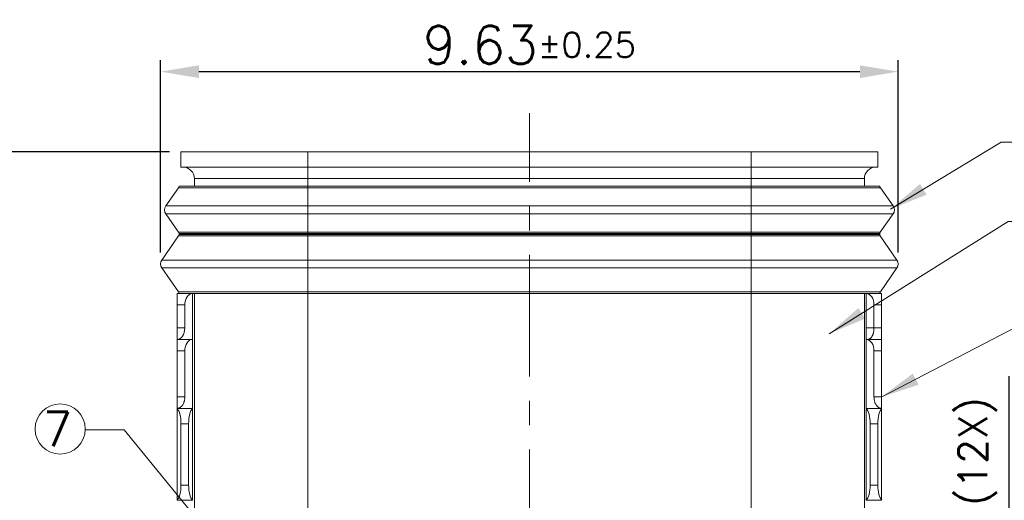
# Model space of a CAD drawing. Header units: millimetres. Extents: x 1290 to 1596, y 426 to 892.
# Tile 4 of 41: x 1297 to 1310, y 451 to 457. Entities that reach past the tile are written whole.
import ezdxf

# ---------------------------------------------------------------- set-up
doc = ezdxf.new("R2010")
doc.units = ezdxf.units.MM
doc.linetypes.add('CENTER', pattern=[50.8, 31.75, -6.35, 6.35, -6.35])
for name, color, linetype, lineweight in [('CENTER 中心线', 1, 'CENTER', 9), ('COM 模型', 7, 'Continuous', 20), ('DIM 标注', 3, 'Continuous', 9), ('NOTE 注解', 3, 'Continuous', 9)]:
    doc.layers.add(name, color=color, linetype=linetype, lineweight=lineweight)
doc.styles.add('ROMANS', font='romans.shx')
doc.dimstyles.new('DIM', dxfattribs={"dimscale": 0.25, "dimtxt": 2, "dimasz": 2, "dimexe": 0.6, "dimexo": 0.6, "dimgap": 0.3, "dimtad": 1, "dimzin": 1, "dimdsep": 46, "dimtxsty": 'ROMANS', "dimcen": 1, "dimclrd": 3, "dimclre": 3, "dimclrt": 3, "dimadec": 0, "dimazin": 0, "dimtp": 0.001, "dimtm": 0.001, "dimtfac": 0.65, "dimtmove": 0, "dimatfit": 3, "dimfxl": 0.5, "dimtolj": 1, "dimarcsym": 0})
doc.dimstyles.new('DX0.25', dxfattribs={"dimscale": 0.25, "dimtxt": 2, "dimasz": 2, "dimexe": 1, "dimexo": 0.65, "dimtad": 1, "dimzin": 1, "dimdsep": 46, "dimtxsty": 'ROMANS', "dimcen": 0.5, "dimclrd": 3, "dimclre": 3, "dimclrt": 3, "dimadec": 1, "dimazin": 0, "dimtfac": 1, "dimtmove": 0, "dimatfit": 3, "dimfxl": 0.5, "dimlwd": -1, "dimlwe": -1, "dimarcsym": 0})

# ---------------------------------------------------------------- blocks, each defined once
blk = doc.blocks.new('*D124')
at = {"layer": 'Defpoints', "color": 0, "transparency": 16777216}
for p in [(1299.316, 455.375), (1293.964, 446.976), (1299.964, 446.976)]:
    blk.add_point(p, dxfattribs=at)
at = {"layer": 'DIM 标注', "color": 3, "lineweight": -2, "transparency": 16777216}
for p, q in [((1299.166, 455.375), (1293.814, 455.375)), ((1293.964, 454.875), (1293.964, 447.476)), ((1299.814, 446.976), (1293.814, 446.976))]:
    blk.add_line(p, q, dxfattribs=at)
at = {"layer": 'DIM 标注', "color": 3, "transparency": 16777216}
for points in [[(1293.88, 454.875), (1294.047, 454.875), (1293.964, 455.375)], [(1293.88, 447.476), (1294.047, 447.476), (1293.964, 446.976)]]:
    blk.add_solid(points, dxfattribs=at)
at = {"layer": 'DIM 标注', "color": 3, "transparency": 16777216, "insert": (1293.551, 451.659), "char_height": 0.5, "attachment_point": 5, "rotation": 90, "style": 'ROMANS'}
blk.add_mtext('\\A1;8.40{\\H0.325;±0.25}{\\Fromans,chineset|c134;\\H0.75x;(2X)}', dxfattribs=at)
blk = doc.blocks.new('*D125')
at = {"layer": 'Defpoints', "color": 0, "transparency": 16777216}
for p in [(1295.526, 448.325), (1301.335, 448.325), (1299.964, 446.976)]:
    blk.add_point(p, dxfattribs=at)
at = {"layer": 'DIM 标注', "color": 3, "lineweight": -2, "transparency": 16777216}
for p, q in [((1295.526, 448.325), (1295.526, 453.128)), ((1301.185, 448.325), (1295.376, 448.325)), ((1295.526, 447.476), (1295.526, 447.825)), ((1299.814, 446.976), (1295.376, 446.976))]:
    blk.add_line(p, q, dxfattribs=at)
at = {"layer": 'DIM 标注', "color": 3, "transparency": 16777216}
for points in [[(1295.443, 447.825), (1295.61, 447.825), (1295.526, 448.325)], [(1295.443, 447.476), (1295.61, 447.476), (1295.526, 446.976)]]:
    blk.add_solid(points, dxfattribs=at)
at = {"layer": 'DIM 标注', "color": 3, "transparency": 16777216, "insert": (1295.139, 450.976), "char_height": 0.5, "attachment_point": 5, "rotation": 90, "style": 'ROMANS'}
blk.add_mtext('\\A1;1.35{\\H0.325;±0.15}{\\Fromans,chineset|c134;\\H0.75x;(\\Fromans,chineset|c0;6\\Fromans,chineset|c134;X)}', dxfattribs=at)
blk = doc.blocks.new('*D126')
at = {"layer": 'Defpoints', "color": 0, "transparency": 16777216}
for p in [(1296.706, 447.625), (1300.935, 447.625), (1299.964, 446.976)]:
    blk.add_point(p, dxfattribs=at)
at = {"layer": 'DIM 标注', "color": 3, "lineweight": -2, "transparency": 16777216}
for p, q in [((1296.706, 448.125), (1296.706, 452.999)), ((1300.785, 447.625), (1296.556, 447.625)), ((1296.706, 446.976), (1296.706, 447.625)), ((1299.814, 446.976), (1296.556, 446.976)), ((1296.706, 446.476), (1296.706, 445.976))]:
    blk.add_line(p, q, dxfattribs=at)
at = {"layer": 'DIM 标注', "color": 3, "transparency": 16777216}
for points in [[(1296.622, 448.125), (1296.789, 448.125), (1296.706, 447.625)], [(1296.622, 446.476), (1296.789, 446.476), (1296.706, 446.976)]]:
    blk.add_solid(points, dxfattribs=at)
at = {"layer": 'DIM 标注', "color": 3, "transparency": 16777216, "insert": (1296.318, 450.812), "char_height": 0.5, "attachment_point": 5, "rotation": 90, "style": 'ROMANS'}
blk.add_mtext('\\A1;0.65{\\H0.325;±0.15}{\\Fromans,chineset|c134;\\H0.75x;(\\Fromans,chineset|c0;6\\Fromans,chineset|c134;X)}', dxfattribs=at)
blk = doc.blocks.new('*D129')
at = {"layer": 'Defpoints', "color": 0, "transparency": 16777216}
for p in [(1308.682, 456.42), (1299.051, 453.91), (1308.682, 453.91)]:
    blk.add_point(p, dxfattribs=at)
at = {"layer": 'DIM 标注', "color": 3, "lineweight": -2, "transparency": 16777216}
for p, q in [((1299.051, 454.06), (1299.051, 456.57)), ((1308.682, 454.06), (1308.682, 456.57)), ((1299.551, 456.42), (1308.182, 456.42))]:
    blk.add_line(p, q, dxfattribs=at)
at = {"layer": 'DIM 标注', "color": 3, "transparency": 16777216}
for points in [[(1299.551, 456.503), (1299.551, 456.337), (1299.051, 456.42)], [(1308.182, 456.503), (1308.182, 456.337), (1308.682, 456.42)]]:
    blk.add_solid(points, dxfattribs=at)
at = {"layer": 'DIM 标注', "color": 3, "transparency": 16777216, "insert": (1303.867, 456.77), "char_height": 0.5, "attachment_point": 5, "style": 'ROMANS'}
blk.add_mtext('\\A1;9.63{\\H0.325;±0.25}', dxfattribs=at)
blk = doc.blocks.new('*D130')
at = {"layer": 'Defpoints', "color": 0, "linetype": 'Continuous', "transparency": 16777216}
for p in [(1307.769, 446.976), (1306.717, 446.175), (1310.13, 446.175)]:
    blk.add_point(p, dxfattribs=at)
at = {"layer": 'DIM 标注', "color": 3, "lineweight": -2, "transparency": 16777216}
for p, q in [((1310.13, 447.476), (1310.13, 452.447)), ((1307.919, 446.976), (1310.28, 446.976)), ((1310.13, 446.175), (1310.13, 446.976)), ((1306.867, 446.175), (1310.28, 446.175)), ((1310.13, 445.675), (1310.13, 445.175))]:
    blk.add_line(p, q, dxfattribs=at)
at = {"layer": 'DIM 标注', "color": 3, "linetype": 'Continuous', "transparency": 16777216}
for points in [[(1310.047, 447.476), (1310.214, 447.476), (1310.13, 446.976)], [(1310.047, 445.675), (1310.214, 445.675), (1310.13, 446.175)]]:
    blk.add_solid(points, dxfattribs=at)
at = {"layer": 'DIM 标注', "color": 3, "linetype": 'Continuous', "transparency": 16777216, "insert": (1309.718, 450.211), "char_height": 0.5, "attachment_point": 5, "rotation": 90, "style": 'ROMANS'}
blk.add_mtext('\\A1;0.80{\\H0.325;±0.1}{\\Fromans,chineset|c134;\\H0.75x;(\\Fromans,chineset|c0;1\\Fromans,chineset|c134;2X)}', dxfattribs=at)

msp = doc.modelspace()

# ---------------------------------------------------------------- linework, layer by layer
at = {"layer": 'CENTER 中心线', "ltscale": 0.05}
msp.add_line((1303.867, 444.823), (1303.867, 455.878), dxfattribs=at)
at = {"layer": 'COM 模型'}
for p, q in [((1299.316, 455.375), (1308.416, 455.375)), ((1299.316, 455.175), (1299.316, 455.375)), ((1300.971, 454.925), (1300.971, 455.375)), ((1306.761, 455.375), (1306.761, 454.925)), ((1308.416, 455.175), (1308.416, 455.375)), ((1308.416, 455.175), (1299.316, 455.175)), ((1299.491, 455.025), (1308.241, 455.025)), ((1299.491, 454.925), (1299.491, 455.025)), ((1308.241, 455.025), (1308.241, 454.925)), ((1299.283, 454.903), (1299.117, 454.667)), ((1308.45, 454.903), (1299.283, 454.903)), ((1308.441, 454.925), (1299.291, 454.925)), ((1300.971, 454.925), (1300.971, 453.525)), ((1306.761, 454.925), (1306.761, 453.525)), ((1308.45, 454.903), (1308.615, 454.667)), ((1299.117, 454.667), (1308.615, 454.667)), ((1299.117, 454.564), (1308.615, 454.564)), ((1299.286, 454.323), (1299.117, 454.564)), ((1308.447, 454.323), (1308.615, 454.564)), ((1299.286, 454.277), (1299.067, 453.961)), ((1299.286, 454.323), (1308.447, 454.323)), ((1308.447, 454.277), (1299.286, 454.277)), ((1299.291, 454.306), (1308.441, 454.306)), ((1299.291, 454.306), (1299.291, 454.295)), ((1308.441, 454.295), (1299.291, 454.295)), ((1308.441, 454.306), (1308.441, 454.295)), ((1308.447, 454.277), (1308.666, 453.961)), ((1299.067, 453.961), (1308.666, 453.961)), ((1299.067, 453.859), (1308.666, 453.859)), ((1299.283, 453.548), (1299.067, 453.859)), ((1308.45, 453.548), (1308.666, 453.859)), ((1299.466, 453.525), (1299.266, 453.525)), ((1299.266, 453.525), (1299.266, 452.025)), ((1299.283, 453.548), (1308.45, 453.548)), ((1299.466, 453.525), (1308.266, 453.525)), ((1299.466, 452.025), (1299.466, 453.525)), ((1299.491, 448.845), (1299.491, 453.525)), ((1300.971, 448.845), (1300.971, 453.525)), ((1306.761, 453.525), (1306.761, 448.845)), ((1308.241, 453.525), (1308.241, 448.845)), ((1308.266, 453.525), (1308.266, 452.025)), ((1308.266, 453.525), (1308.466, 453.525)), ((1308.466, 453.525), (1308.466, 452.025)), ((1299.366, 453.375), (1299.266, 453.375)), ((1299.366, 453.075), (1299.366, 453.375)), ((1308.366, 453.375), (1308.366, 453.075)), ((1308.366, 453.375), (1308.466, 453.375)), ((1299.266, 453.075), (1299.366, 453.075)), ((1308.466, 453.075), (1308.266, 453.075)), ((1299.466, 452.925), (1299.266, 452.925)), ((1308.266, 452.925), (1308.466, 452.925)), ((1299.366, 452.775), (1299.266, 452.775)), ((1299.366, 452.175), (1299.366, 452.775)), ((1308.366, 452.775), (1308.366, 452.175)), ((1308.366, 452.775), (1308.466, 452.775)), ((1299.266, 452.175), (1299.366, 452.175)), ((1308.466, 452.175), (1308.366, 452.175)), ((1299.266, 452.025), (1299.466, 452.025)), ((1299.266, 452.025), (1299.266, 450.826)), ((1299.266, 452.023), (1299.466, 452.023)), ((1299.466, 452.025), (1299.466, 450.826)), ((1308.266, 450.826), (1308.266, 452.025)), ((1308.466, 452.025), (1308.266, 452.025)), ((1308.466, 452.023), (1308.266, 452.023)), ((1308.466, 452.025), (1308.466, 450.826)), ((1299.316, 451.825), (1299.416, 451.825)), ((1299.316, 451.025), (1299.316, 451.825)), ((1299.416, 451.825), (1299.416, 451.025)), ((1308.316, 451.025), (1308.316, 451.825)), ((1308.416, 451.825), (1308.316, 451.825)), ((1308.416, 451.825), (1308.416, 451.025)), ((1299.316, 451.025), (1299.416, 451.025)), ((1308.416, 451.025), (1308.316, 451.025)), ((1299.266, 450.828), (1299.466, 450.828)), ((1299.266, 450.826), (1299.466, 450.826)), ((1308.466, 450.828), (1308.266, 450.828)), ((1308.466, 450.826), (1308.266, 450.826))]:
    msp.add_line(p, q, dxfattribs=at)
for centre, radius, start, end in [((1299.341, 455.025), 0.15, 0, 90), ((1308.391, 455.025), 0.15, 90, 180), ((1299.242, 454.932), 0.05, 325.008, 352.7186), ((1308.491, 454.932), 0.05, 187.2814, 214.992), ((1299.191, 454.615), 0.09, 145.008, 214.992), ((1308.542, 454.615), 0.09, 325.008, 34.992), ((1299.261, 454.306), 0.03, 0, 34.992), ((1299.261, 454.295), 0.03, 325.2651, 0), ((1308.471, 454.306), 0.03, 145.008, 180), ((1308.471, 454.295), 0.03, 180, 214.7349), ((1299.141, 453.91), 0.09, 145.2651, 214.7349), ((1308.592, 453.91), 0.09, 325.2651, 34.7349), ((1299.242, 453.519), 0.05, 7.1151, 34.7349), ((1308.491, 453.519), 0.05, 145.2651, 172.8849)]:
    msp.add_arc(centre, radius, start, end, dxfattribs=at)
for centre, major_axis, ratio, start_param, end_param in [((1299.466, 453.375), (0, -0.15), 0.666667, -3.141593, -1.570796), ((1308.266, 453.375), (0, -0.15), 0.666667, -4.712389, -3.141593), ((1299.266, 453.075), (0, -0.15), 0.666667, 0, 1.570796), ((1299.466, 452.775), (0, -0.15), 0.666667, -3.141593, -1.570796), ((1308.266, 452.775), (0, -0.15), 0.666667, -4.712389, -3.141593), ((1299.25, 451.825), (0, -0.2), 0.333333, -4.712389, -3.394273), ((1299.483, 451.825), (0, -0.2), 0.333333, -2.888912, -1.570796), ((1308.25, 451.825), (0, -0.2), 0.333333, -4.712389, -3.394273), ((1308.483, 451.825), (0, -0.2), 0.333333, -2.888912, -1.570796), ((1299.25, 451.025), (0, -0.2), 0.333333, 0.25268, 1.570796), ((1299.483, 451.025), (0, -0.2), 0.333333, -1.570796, -0.25268), ((1308.25, 451.025), (0, -0.2), 0.333333, 0.25268, 1.570796), ((1308.483, 451.025), (0, -0.2), 0.333333, -1.570796, -0.25268)]:
    msp.add_ellipse(centre, major_axis=major_axis, ratio=ratio, start_param=start_param, end_param=end_param, dxfattribs=at)
for points, knots in [([(1308.286, 452.925), (1308.289, 452.925), (1308.294, 452.926), (1308.301, 452.928), (1308.308, 452.931), (1308.315, 452.935), (1308.322, 452.941), (1308.329, 452.948), (1308.335, 452.957), (1308.341, 452.966), (1308.347, 452.977), (1308.352, 452.988), (1308.356, 453.001), (1308.36, 453.015), (1308.363, 453.029), (1308.365, 453.044), (1308.366, 453.06), (1308.366, 453.07), (1308.366, 453.075)], [0, 0, 0, 0, 0.040136, 0.081278, 0.124225, 0.169685, 0.218252, 0.270397, 0.326493, 0.386798, 0.451336, 0.52004, 0.592787, 0.669222, 0.748868, 0.831191, 0.91527, 1, 1, 1, 1]), ([(1299.366, 452.175), (1299.366, 452.171), (1299.366, 452.162), (1299.365, 452.149), (1299.363, 452.136), (1299.361, 452.124), (1299.357, 452.112), (1299.352, 452.098), (1299.345, 452.081), (1299.334, 452.064), (1299.322, 452.049), (1299.308, 452.038), (1299.299, 452.033), (1299.294, 452.031)], [0, 0, 0, 0, 0.076963, 0.153578, 0.229135, 0.302975, 0.374747, 0.444209, 0.575279, 0.695653, 0.805563, 0.906389, 1, 1, 1, 1]), ([(1308.439, 452.031), (1308.434, 452.033), (1308.424, 452.038), (1308.411, 452.049), (1308.399, 452.064), (1308.388, 452.081), (1308.38, 452.098), (1308.375, 452.112), (1308.372, 452.124), (1308.37, 452.136), (1308.368, 452.149), (1308.367, 452.162), (1308.366, 452.171), (1308.366, 452.175)], [0, 0, 0, 0, 0.093531, 0.194345, 0.304282, 0.424658, 0.555724, 0.625192, 0.696972, 0.770824, 0.846394, 0.923023, 1, 1, 1, 1]), ([(1299.294, 452.031), (1299.29, 452.029), (1299.283, 452.027), (1299.275, 452.026), (1299.272, 452.025)], [0, 0, 0, 0, 0.507611, 1, 1, 1, 1]), ([(1308.461, 452.025), (1308.458, 452.026), (1308.45, 452.027), (1308.443, 452.029), (1308.439, 452.031)], [0, 0, 0, 0, 0.492554, 1, 1, 1, 1])]:
    msp.add_open_spline(points, degree=3, knots=knots, dxfattribs=at)
at = {"layer": 'NOTE 注解'}
msp.add_circle((1297.739, 451.756), 0.327, dxfattribs=at)

# ---------------------------------------------------------------- texts
at = {"layer": 'NOTE 注解', "style": 'ROMANS'}
msp.add_text('7', height=0.45, dxfattribs=at).set_placement((1297.511, 451.531))

# ---------------------------------------------------------------- dimensions: what is measured, and where the dimension line sits
at = {"layer": 'DIM 标注'}
dim = msp.add_linear_dim(base=(1308.682, 456.42), p1=(1299.051, 453.91), p2=(1308.682, 453.91), dimstyle='DIM', override={"dimgap": 0.4, "dimtol": 1, "dimtp": 0.25, "dimtm": 0.25}, dxfattribs=at)
dim.commit()
dim.dimension.update_dxf_attribs({"geometry": '*D129', "text_midpoint": (1303.867, 456.42), "dimtype": 160})
dim = msp.add_linear_dim(base=(1293.964, 446.976), p1=(1299.316, 455.375), p2=(1299.964, 446.976), angle=90, text='<>{\\Fromans,chineset|c134;\\H0.75x;(2X)}', dimstyle='DIM', override={"dimgap": 0.4, "dimtol": 1, "dimtp": 0.25, "dimtm": 0.25}, dxfattribs=at)
dim.commit()
dim.dimension.update_dxf_attribs({"geometry": '*D124', "text_midpoint": (1293.964, 451.659), "dimtype": 160})
for base, p2, picture, middle in [((1295.526, 448.325), (1301.335, 448.325), '*D125', (1295.139, 450.976)), ((1296.706, 447.625), (1300.935, 447.625), '*D126', (1296.318, 450.812))]:
    dim = msp.add_linear_dim(base=base, p1=(1299.964, 446.976), p2=p2, angle=90, text='<>{\\Fromans,chineset|c134;\\H0.75x;(\\Fromans,chineset|c0;6\\Fromans,chineset|c134;X)}', dimstyle='DIM', override={"dimtol": 1, "dimtp": 0.15, "dimtm": 0.15, "dimtdec": 3}, dxfattribs=at)
    dim.commit()
    dim.dimension.update_dxf_attribs({"geometry": picture, "text_midpoint": middle})
at = {"layer": 'DIM 标注', "linetype": 'Continuous'}
dim = msp.add_linear_dim(base=(1310.13, 446.175), p1=(1307.769, 446.976), p2=(1306.717, 446.175), angle=90, text='<>{\\Fromans,chineset|c134;\\H0.75x;(\\Fromans,chineset|c0;1\\Fromans,chineset|c134;2X)}', dimstyle='DIM', override={"dimgap": 0.4, "dimtol": 1, "dimlim": 0, "dimtp": 0.1, "dimtm": 0.1}, dxfattribs=at)
dim.commit()
dim.dimension.update_dxf_attribs({"geometry": '*D130', "text_midpoint": (1310.13, 450.211), "dimtype": 160})

# ---------------------------------------------------------------- leaders
at = {"layer": 'DIM 标注'}
for points in [[(1308.582, 454.626), (1310.027, 455.498), (1311.475, 455.498)], [(1307.782, 453), (1310.117, 454.465), (1311.547, 454.465)], [(1308.467, 452.176), (1310.452, 453.208), (1311.453, 453.208)], [(1301.379, 448.325), (1298.574, 451.744), (1298.066, 451.744)]]:
    msp.add_leader(points, dimstyle='DX0.25', override={"dimgap": 0.625, "dimtad": 0}, dxfattribs=at)

doc.saveas('drawing.dxf')
